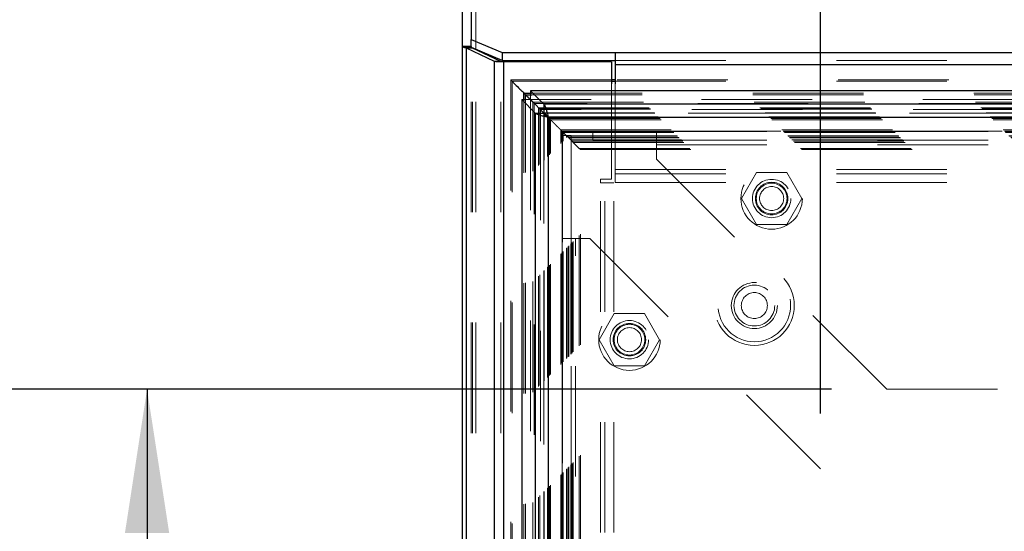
# Model space of a CAD drawing. Header units: inches. Extents: x 0.2 to 10.8, y 0.2 to 8.2.
# Tile 38 of 68: x 2.878 to 3.769, y 4.725 to 5.188. Entities that reach past the tile are written whole.
import ezdxf

# ---------------------------------------------------------------- set-up
doc = ezdxf.new("R2010")
doc.units = ezdxf.units.IN
doc.header["$MEASUREMENT"] = 0
doc.linetypes.add('HIDDEN', pattern=[0.075, 0.05, -0.025])
doc.layers.add('DIMENSIONS', color=140, linetype='Continuous')
doc.styles.add('SLDTEXTSTYLE0', font='TXT', dxfattribs={"width": 0.7})
doc.dimstyles.new('SLDDIMSTYLE0', dxfattribs={"dimtxt": 0.084961, "dimasz": 0.13, "dimexe": 0, "dimexo": 0.0625, "dimgap": 0.02124, "dimtad": 0, "dimtih": 1, "dimtoh": 1, "dimlfac": 9, "dimrnd": 1e-09, "dimzin": 12, "dimdsep": 46, "dimtxsty": 'SLDTEXTSTYLE0', "dimsah": 1, "dimcen": 0.09, "dimadec": 0, "dimazin": 3, "dimtfac": 1, "dimtofl": 0, "dimtmove": 0, "dimatfit": 3, "dimfxl": 0, "dimfrac": 2, "dimtolj": 1, "dimtzin": 12, "dimarcsym": 0})

# ---------------------------------------------------------------- blocks, each defined once
blk = doc.blocks.new('_D')
at = {"layer": 'DIMENSIONS'}
for p, q in [((3.60237, 4.83163), (3.60237, 5.91727)), ((4.73285, 4.83163), (4.73285, 5.91727)), ((3.60237, 5.79227), (3.91035, 5.79227)), ((4.02548, 5.79227), (3.99695, 5.79227)), ((3.99695, 5.79227), (3.99695, 5.65724)), ((4.34863, 5.79227), (4.37716, 5.79227)), ((4.37716, 5.79227), (4.37716, 5.65724)), ((4.73285, 5.79227), (4.46376, 5.79227)), ((3.99695, 5.65724), (4.02548, 5.65724)), ((4.37716, 5.65724), (4.34863, 5.65724))]:
    blk.add_line(p, q, dxfattribs=at)
for points in [[(3.60237, 5.79227), (3.73237, 5.77227), (3.73237, 5.81227)], [(4.73285, 5.79227), (4.60285, 5.81227), (4.60285, 5.77227)]]:
    blk.add_solid(points, dxfattribs=at)
at = {"layer": 'DIMENSIONS', "char_height": 0.083333, "attachment_point": 1, "style": 'SLDTEXTSTYLE0'}
for s, insert in [('10.17', (4.02548, 5.91871)), ('258.4', (4.02548, 5.76466))]:
    blk.add_mtext(s, dxfattribs=dict(at, insert=insert))
blk = doc.blocks.new('_D_1')
at = {"layer": 'DIMENSIONS'}
for p, q in [((3.61237, 4.85359), (2.86863, 4.85359)), ((2.99363, 4.85359), (2.99363, 4.34419)), ((2.83206, 4.19014), (2.80353, 4.19014)), ((2.80353, 4.19014), (2.80353, 4.05511)), ((3.1552, 4.19014), (3.18373, 4.19014)), ((3.18373, 4.19014), (3.18373, 4.05511)), ((2.80353, 4.05511), (2.83206, 4.05511)), ((3.18373, 4.05511), (3.1552, 4.05511)), ((2.99363, 3.31089), (2.99363, 4.03609)), ((3.61229, 3.31089), (2.86863, 3.31089))]:
    blk.add_line(p, q, dxfattribs=at)
for points in [[(2.99363, 4.85359), (2.97363, 4.72359), (3.01363, 4.72359)], [(2.99363, 3.31089), (3.01363, 3.44089), (2.97363, 3.44089)]]:
    blk.add_solid(points, dxfattribs=at)
at = {"layer": 'DIMENSIONS', "char_height": 0.083333, "attachment_point": 1, "style": 'SLDTEXTSTYLE0'}
for s, insert in [('13.88', (2.83206, 4.31659)), ('352.7', (2.83206, 4.16253))]:
    blk.add_mtext(s, dxfattribs=dict(at, insert=insert))

msp = doc.modelspace()

# ---------------------------------------------------------------- linework, layer by layer
at = {"color": 7, "linetype": 'Continuous', "lineweight": 25}
for p, q in [((3.286745, 5.564472), (3.286745, 5.170254)), ((3.278745, 5.163912), (3.278745, 5.555356)), ((3.278745, 3.013918), (3.278745, 5.163912)), ((3.286745, 5.163912), (3.278745, 5.163912)), ((3.286745, 5.16318), (3.279658, 5.16318)), ((3.286745, 5.170254), (3.314522, 5.158514)), ((3.286745, 5.163042), (3.286745, 5.170254)), ((3.314522, 5.151264), (3.286981, 5.162903)), ((3.282259, 3.013918), (3.282259, 5.162339)), ((3.307694, 5.150374), (3.282259, 5.162339)), ((3.287916, 5.162339), (3.282259, 5.162339)), ((3.287916, 5.162339), (3.287514, 5.162678)), ((3.313351, 5.150374), (3.287916, 5.162339)), ((3.290745, 5.161008), (3.290745, 5.161313)), ((3.314522, 5.158514), (3.416745, 5.158514)), ((3.314522, 5.158514), (3.314522, 5.151264)), ((3.416745, 5.158514), (4.918522, 5.158514)), ((3.416745, 5.158514), (3.416745, 5.147639)), ((3.307694, 3.013918), (3.307694, 5.150374)), ((3.313351, 5.150374), (3.307694, 5.150374)), ((3.316179, 5.150029), (3.309165, 5.150029)), ((3.314522, 5.151264), (3.416745, 5.151264)), ((3.316179, 3.013918), (3.316179, 5.150029)), ((3.413522, 5.150029), (3.316179, 5.150029)), ((3.413522, 5.150029), (3.413522, 5.130116)), ((3.416745, 5.147639), (4.918522, 5.147639)), ((3.416745, 5.147639), (3.416745, 5.130116)), ((3.416745, 5.133627), (3.413522, 5.133627)), ((3.413522, 5.132384), (3.416745, 5.132384)), ((3.334245, 5.114833), (3.334245, 5.121713)), ((3.334245, 5.121713), (3.335756, 5.120202)), ((3.334245, 5.121713), (3.341181, 5.121713)), ((3.335756, 5.120202), (3.340988, 5.11497)), ((3.335756, 5.114691), (3.335756, 5.120202)), ((3.335756, 5.120202), (3.341324, 5.120202)), ((3.352369, 5.111535), (3.340257, 5.123647)), ((3.340257, 5.123647), (3.340257, 5.123093)), ((4.994956, 5.123647), (3.340257, 5.123647)), ((3.332366, 5.115757), (3.332366, 3.048724)), ((3.332366, 5.115757), (3.344478, 5.103644)), ((3.332366, 5.115757), (3.332891, 5.115757)), ((3.341032, 5.114968), (3.352357, 5.103644)), ((3.352369, 5.103656), (3.341046, 5.11498)), ((4.982843, 5.111535), (3.352369, 5.111535)), ((3.352369, 5.111535), (3.352369, 5.103656)), ((3.344478, 5.103644), (3.344478, 3.060836)), ((3.344478, 5.103644), (3.352357, 5.103644)), ((3.352335, 5.103622), (3.356087, 5.099871)), ((3.356296, 5.099717), (3.356296, 3.064763)), ((4.978917, 5.099717), (3.356296, 5.099717))]:
    msp.add_line(p, q, dxfattribs=at)
at = {"color": 7, "linetype": 'HIDDEN', "lineweight": 18}
for p, q in [((3.290745, 3.013918), (3.290745, 5.557715)), ((3.290745, 5.161313), (3.290745, 5.557715)), ((3.287049, 5.16318), (3.286745, 5.16318)), ((3.286745, 5.163003), (3.286745, 5.163042)), ((3.286745, 3.013918), (3.286745, 5.163003)), ((3.286981, 5.162903), (3.286745, 5.163003)), ((3.287916, 3.013918), (3.287916, 5.162339)), ((3.290745, 3.013918), (3.290745, 5.161008)), ((3.313351, 3.013918), (3.313351, 5.150374)), ((3.316179, 3.013918), (3.316179, 5.150029)), ((3.416745, 5.151264), (4.918522, 5.151264)), ((3.416745, 5.147639), (4.918522, 5.147639)), ((3.322342, 5.133599), (3.322342, 3.030877)), ((3.413522, 5.133627), (3.322344, 5.133627)), ((3.323574, 3.032096), (3.323574, 5.132384)), ((3.323574, 5.132384), (3.325769, 5.130177)), ((3.323574, 5.132384), (3.413522, 5.132384)), ((3.413522, 5.130116), (3.413522, 5.043918)), ((4.918522, 5.133627), (3.416745, 5.133627)), ((3.416745, 5.132384), (4.918522, 5.132384)), ((3.416745, 5.130116), (3.416745, 5.052631)), ((3.340257, 5.123093), (3.340257, 5.115769)), ((3.341181, 5.121713), (4.994031, 5.121713)), ((3.341324, 5.120202), (4.993889, 5.120202)), ((3.332891, 5.115757), (3.340244, 5.115757)), ((3.334245, 3.049647), (3.334245, 5.114833)), ((3.335756, 3.049789), (3.335756, 5.114691)), ((3.340244, 5.115757), (3.341032, 5.114968)), ((3.340244, 5.115757), (3.340244, 3.048724)), ((3.341046, 5.11498), (3.340257, 5.115769)), ((4.994956, 5.115769), (3.340257, 5.115769)), ((3.340988, 5.11497), (3.342514, 5.113444)), ((3.342514, 3.051036), (3.342514, 5.113444)), ((3.342514, 5.113444), (4.992699, 5.113444)), ((3.343721, 5.112236), (3.343721, 3.052241)), ((4.991387, 5.112124), (3.343805, 5.112124)), ((3.347513, 3.056036), (3.347513, 5.108444)), ((3.347513, 5.108444), (4.987699, 5.108444)), ((3.348599, 3.057121), (3.348599, 5.107359)), ((3.348599, 5.107359), (4.986614, 5.107359)), ((3.348798, 3.057321), (3.348798, 5.107159)), ((3.348798, 5.107159), (4.986414, 5.107159)), ((4.986106, 5.106856), (3.349104, 5.106856)), ((3.349341, 5.106617), (3.349341, 3.057867)), ((3.352266, 5.103688), (4.982953, 5.103688)), ((3.352357, 5.103644), (3.352357, 3.060836)), ((4.982843, 5.103656), (3.352369, 5.103656)), ((3.352398, 3.060918), (3.352398, 5.103564)), ((3.352577, 3.061099), (3.352577, 5.103381)), ((3.352577, 5.103381), (4.982636, 5.103381)), ((3.355669, 3.064191), (3.355669, 5.100289)), ((3.355669, 5.100289), (4.979544, 5.100289)), ((3.355927, 5.099995), (4.979285, 5.099995)), ((3.355976, 3.06449), (3.355976, 5.099979)), ((3.356087, 5.099871), (3.357405, 5.098552)), ((3.356296, 5.099717), (3.356296, 3.064763)), ((4.978917, 5.099717), (3.356296, 5.099717)), ((3.357405, 3.065928), (3.357405, 5.098552)), ((3.357405, 5.098552), (3.358379, 5.097578)), ((3.357405, 5.098552), (4.977808, 5.098552)), ((3.358379, 3.066902), (3.358379, 5.097578)), ((3.358379, 5.097578), (4.976833, 5.097578)), ((3.367558, 5.0884), (4.967655, 5.0884)), ((3.367558, 3.076081), (3.367558, 5.0884)), ((3.367558, 5.0884), (3.368669, 5.087288)), ((3.368669, 3.077192), (3.368669, 5.087288)), ((3.368669, 5.087288), (4.966544, 5.087288)), ((3.368669, 5.087288), (3.373157, 5.082801)), ((4.966524, 5.087296), (3.368697, 5.087296)), ((3.36875, 5.087187), (3.36875, 3.077286)), ((4.966289, 5.087076), (3.368892, 5.087076)), ((3.368953, 5.086985), (3.368953, 3.077499)), ((3.369032, 5.083296), (3.377032, 5.083296)), ((3.369032, 4.989962), (3.369032, 5.083296)), ((3.369225, 5.086733), (3.369225, 3.077747)), ((3.369225, 5.086733), (4.965988, 5.086733)), ((3.369225, 3.077747), (3.369225, 5.086733)), ((3.369225, 5.086733), (4.965988, 5.086733)), ((3.36978, 3.078303), (3.36978, 5.086177)), ((3.36978, 5.086177), (4.965433, 5.086177)), ((3.369783, 5.08616), (4.96546, 5.08616)), ((3.369844, 3.078343), (3.369844, 5.086121)), ((3.372836, 5.083122), (4.962377, 5.083122)), ((3.372836, 3.081358), (3.372836, 5.083122)), ((3.372836, 3.081358), (3.372836, 5.083122)), ((3.372836, 5.083122), (4.962377, 5.083122)), ((3.373667, 5.08229), (3.373041, 5.082917)), ((3.373157, 3.08168), (3.373157, 5.082801)), ((3.373157, 5.082801), (4.962056, 5.082801)), ((3.377032, 4.989962), (3.377032, 5.083296)), ((3.396477, 5.086925), (3.396477, 5.078925)), ((3.396477, 5.086925), (3.454032, 5.086925)), ((3.454032, 5.086925), (3.454032, 5.074925)), ((3.454032, 5.086925), (4.881255, 5.086925)), ((3.374396, 3.082919), (3.374396, 5.081562)), ((3.374396, 5.081562), (4.960817, 5.081562)), ((3.374396, 5.081562), (3.37478, 5.081177)), ((3.37478, 3.083303), (3.37478, 5.081177)), ((3.37478, 5.081177), (4.960433, 5.081177)), ((3.37658, 5.079351), (4.958661, 5.079351)), ((3.376633, 5.079325), (3.376923, 5.079035)), ((3.376635, 5.079312), (3.376716, 5.079232)), ((3.376635, 5.079293), (4.958561, 5.079293)), ((3.376748, 3.08525), (3.376748, 5.079232)), ((3.376924, 5.079033), (3.377887, 5.078071)), ((3.376944, 3.08544), (3.376944, 5.079038)), ((3.377887, 3.086409), (3.377887, 5.078071)), ((3.377887, 5.078071), (4.957326, 5.078071)), ((3.377887, 5.078071), (3.378917, 5.07704)), ((3.378917, 3.08744), (3.378917, 5.07704)), ((3.378917, 5.07704), (4.956295, 5.07704)), ((3.378917, 5.07704), (3.384371, 5.071586)), ((3.396477, 5.078925), (3.454032, 5.078925)), ((3.454032, 5.078925), (4.881255, 5.078925)), ((3.454032, 5.074925), (4.881255, 5.074925)), ((3.454032, 5.074925), (3.454032, 5.061925)), ((3.454032, 5.074925), (4.881255, 5.074925)), ((3.384371, 3.092894), (3.384371, 5.071586)), ((3.384371, 5.071586), (4.950841, 5.071586)), ((3.385307, 5.070608), (4.949883, 5.070608)), ((3.385343, 3.093869), (3.385343, 5.070639)), ((3.454032, 5.061925), (3.662366, 4.853592)), ((3.416745, 5.052631), (3.416745, 5.040631)), ((3.416745, 5.052631), (4.918522, 5.052631)), ((3.416745, 5.052631), (4.918522, 5.052631)), ((3.416745, 5.048631), (4.918522, 5.048631)), ((3.544591, 5.049925), (3.530927, 5.026259)), ((3.571919, 5.049925), (3.544591, 5.049925)), ((3.585582, 5.026259), (3.571919, 5.049925)), ((3.413522, 5.043918), (3.403522, 5.043918)), ((3.403522, 5.040584), (3.403522, 5.043918)), ((3.403522, 3.123807), (3.403522, 5.040584)), ((3.415522, 5.040584), (3.403522, 5.040584)), ((3.403522, 3.123807), (3.403522, 5.040584)), ((3.407522, 3.123807), (3.407522, 5.040584)), ((3.415522, 3.123807), (3.415522, 5.040584)), ((3.416745, 5.040631), (4.918522, 5.040631)), ((3.530927, 5.026259), (3.544591, 5.002592)), ((3.571919, 5.002592), (3.585582, 5.026259)), ((3.544591, 5.002592), (3.571919, 5.002592)), ((3.369032, 3.174518), (3.369032, 4.989962)), ((3.369032, 4.989962), (3.381032, 4.989962)), ((3.377032, 3.174518), (3.377032, 4.989962)), ((3.381032, 3.174518), (3.381032, 4.989962)), ((3.381032, 4.989962), (3.394032, 4.989962)), ((3.381032, 3.174518), (3.381032, 4.989962)), ((3.394032, 4.989962), (3.602366, 4.781629)), ((3.416035, 4.922147), (3.402371, 4.898481)), ((3.443363, 4.922147), (3.416035, 4.922147)), ((3.457027, 4.898481), (3.443363, 4.922147)), ((3.402371, 4.898481), (3.416035, 4.874814)), ((3.443363, 4.874814), (3.457027, 4.898481)), ((3.416035, 4.874814), (3.443363, 4.874814)), ((3.662366, 4.853592), (4.672921, 4.853592)), ((3.602366, 3.382851), (3.602366, 4.781629))]:
    msp.add_line(p, q, dxfattribs=at)
for centre, radius in [((3.558255, 5.026259), 0.027778), ((3.558255, 5.026259), 0.017361), ((3.558255, 5.026259), 0.014722), ((3.558255, 5.026259), 0.013889), ((3.558255, 5.026259), 0.010883), ((3.542633, 4.929362), 0.036111), ((3.542633, 4.929362), 0.032778), ((3.542633, 4.929362), 0.032778), ((3.542633, 4.929362), 0.020833), ((3.542633, 4.929362), 0.018444), ((3.542633, 4.929362), 0.011778), ((3.429699, 4.898481), 0.027778), ((3.429699, 4.898481), 0.017361), ((3.429699, 4.898481), 0.014722), ((3.429699, 4.898481), 0.013889), ((3.429699, 4.898481), 0.010883)]:
    msp.add_circle(centre, radius, dxfattribs=at)
at = {"color": 7, "linetype": 'Continuous', "lineweight": 25}
for points in [[(3.278745, 5.163912), (3.278745, 5.163668), (3.279056, 5.163425), (3.279658, 5.16318)], [(3.282259, 5.162339), (3.281147, 5.16262), (3.28026, 5.162899), (3.279658, 5.16318)], [(3.309165, 5.150029), (3.308642, 5.150144), (3.30815, 5.150259), (3.307694, 5.150374)], [(3.313841, 5.150029), (3.313667, 5.150144), (3.313503, 5.150259), (3.313351, 5.150374)]]:
    msp.add_open_spline(points, degree=3, dxfattribs=at)
at = {"color": 7, "linetype": 'HIDDEN', "lineweight": 18}
msp.add_open_spline([(3.286745, 5.163912), (3.286745, 5.163668), (3.286849, 5.163424), (3.287049, 5.16318)], degree=3, dxfattribs=at)
for points, knots in [([(3.287514, 5.162678), (3.287484, 5.162703), (3.287368, 5.162799), (3.287215, 5.162966), (3.287105, 5.163109), (3.287049, 5.16318)], [0, 0, 0, 0, 0.1495209, 0.5731184, 1, 1, 1, 1]), ([(3.323986, 5.131969), (3.323801, 5.132153), (3.323524, 5.132426), (3.323187, 5.132765), (3.322967, 5.132991), (3.322781, 5.13318), (3.322612, 5.133354), (3.322488, 5.133474), (3.322397, 5.133559), (3.322351, 5.133613), (3.322328, 5.133642), (3.322401, 5.133547), (3.322848, 5.133114), (3.323296, 5.132663), (3.323574, 5.132384)], [0, 0, 0, 0, 0.1123817, 0.1675817, 0.20038, 0.2434436, 0.2781444, 0.304914, 0.3248673, 0.3497635, 0.3817325, 0.4672235, 0.6705626, 1, 1, 1, 1]), ([(3.339377, 5.116581), (3.338184, 5.117781), (3.33638, 5.119595), (3.334698, 5.121266), (3.334128, 5.121831)], [0, 0, 0, 0, 0.6614683, 1, 1, 1, 1]), ([(3.343709, 5.112236), (3.343682, 5.112262), (3.343537, 5.112405), (3.343294, 5.112661), (3.343047, 5.112904), (3.342943, 5.113013), (3.342913, 5.113044)], [0, 0, 0, 0, 0.0987705, 0.5382331, 0.8671422, 1, 1, 1, 1]), ([(3.349344, 5.106617), (3.349254, 5.106708), (3.349104, 5.10686), (3.348894, 5.10705), (3.348738, 5.107203), (3.348613, 5.107326), (3.348489, 5.107452), (3.348409, 5.107538), (3.348429, 5.107525), (3.348504, 5.107453), (3.348567, 5.10739), (3.348599, 5.107359)], [0, 0, 0, 0, 0.1377496, 0.2306651, 0.3196047, 0.4067217, 0.4937715, 0.6669422, 0.8356846, 0.9180796, 1, 1, 1, 1]), ([(3.369831, 5.086121), (3.369848, 5.086103), (3.369873, 5.086079), (3.36983, 5.086145), (3.369713, 5.086246), (3.369534, 5.086414), (3.369344, 5.086609), (3.36923, 5.086728), (3.369128, 5.086831), (3.36898, 5.086977), (3.368523, 5.087437), (3.367567, 5.088393), (3.365921, 5.090037), (3.363876, 5.092075), (3.362192, 5.093747), (3.360914, 5.095071), (3.360334, 5.095555), (3.35975, 5.096228), (3.3592, 5.096727), (3.358486, 5.097479), (3.35745, 5.09851), (3.356647, 5.099321), (3.356193, 5.099771), (3.356121, 5.099843)], [0, 0, 0, 0, 0.0312547, 0.0448601, 0.0620115, 0.0807347, 0.090786, 0.1015257, 0.1025175, 0.1094839, 0.127789, 0.182152, 0.2713496, 0.4216256, 0.5995409, 0.6743087, 0.7602664, 0.7781859, 0.8058782, 0.8558959, 0.9027404, 0.984598, 1, 1, 1, 1]), ([(3.369153, 5.086811), (3.369146, 5.086817), (3.369101, 5.08686), (3.369007, 5.086943), (3.368909, 5.087048), (3.368874, 5.087096), (3.368877, 5.08708), (3.368946, 5.087015), (3.368978, 5.086985)], [0, 0, 0, 0, 0.0168571, 0.1077444, 0.2847676, 0.507809, 0.7677181, 1, 1, 1, 1]), ([(3.373157, 5.082801), (3.374162, 5.081802), (3.375476, 5.080498), (3.376585, 5.079359), (3.376858, 5.079085), (3.37694, 5.079025), (3.376907, 5.079035), (3.376825, 5.079096), (3.376721, 5.079204), (3.376625, 5.079314), (3.37654, 5.079405), (3.376495, 5.079453)], [0, 0, 0, 0, 0.581498, 0.7599451, 0.8250212, 0.8737024, 0.9073252, 0.9423546, 0.9602071, 0.9786852, 1, 1, 1, 1]), ([(3.38226, 5.073698), (3.381642, 5.074307), (3.380299, 5.075632), (3.378527, 5.077436), (3.377109, 5.078853), (3.376437, 5.079524)], [0, 0, 0, 0, 0.3096899, 0.67307553, 1, 1, 1, 1]), ([(3.384371, 5.071586), (3.38464, 5.071326), (3.38501, 5.070968), (3.385307, 5.07063), (3.385372, 5.070578), (3.385246, 5.070709), (3.385042, 5.070913), (3.384624, 5.071316), (3.383973, 5.071968), (3.383414, 5.072543), (3.383098, 5.07286), (3.383085, 5.072872)], [0, 0, 0, 0, 0.27912679, 0.38459234, 0.49914334, 0.55586918, 0.61679114, 0.70788915, 0.82600654, 0.99320318, 1, 1, 1, 1])]:
    msp.add_open_spline(points, degree=3, knots=knots, dxfattribs=at)
at = {"color": 7, "linetype": 'Continuous', "lineweight": 25}
for points, knots in [([(3.325769, 5.130177), (3.325859, 5.130086), (3.327621, 5.128315), (3.330392, 5.12557), (3.332082, 5.123881), (3.332575, 5.123381), (3.333218, 5.122792), (3.33381, 5.12217), (3.334245, 5.121713)], [0, 0, 0, 0, 0.0212031, 0.4132029, 0.7045237, 0.7143271, 0.7903654, 1, 1, 1, 1]), ([(3.352369, 5.111535), (3.352696, 5.111292), (3.353024, 5.110807), (3.353678, 5.109411), (3.354005, 5.1085), (3.35466, 5.106361), (3.354987, 5.105133), (3.355642, 5.102509), (3.355969, 5.101113), (3.356296, 5.099717)], [0, 0, 0, 0, 0.25, 0.25, 0.5, 0.5, 0.75, 0.75, 1, 1, 1, 1]), ([(3.356296, 5.099717), (3.3549, 5.100044), (3.353504, 5.100371), (3.35088, 5.101026), (3.349652, 5.101353), (3.347513, 5.102008), (3.346602, 5.102335), (3.345206, 5.102989), (3.344721, 5.103317), (3.344478, 5.103644)], [0, 0, 0, 0, 0.25, 0.25, 0.5, 0.5, 0.75, 0.75, 1, 1, 1, 1]), ([(3.352357, 5.103644), (3.352384, 5.10355), (3.352437, 5.103363), (3.352567, 5.103083), (3.352731, 5.102802), (3.35293, 5.102522), (3.353164, 5.102241), (3.353428, 5.101961), (3.353794, 5.10161), (3.354286, 5.10119), (3.354921, 5.100699), (3.355598, 5.100208), (3.356063, 5.099881), (3.356296, 5.099717)], [0, 0, 0, 0, 0.071449, 0.14289799, 0.21434699, 0.28579598, 0.35724498, 0.42869398, 0.50014297, 0.62510723, 0.75007149, 0.87503574, 1, 1, 1, 1]), ([(3.356296, 5.099717), (3.356203, 5.09985), (3.356016, 5.100116), (3.355735, 5.100511), (3.355455, 5.100898), (3.355174, 5.101273), (3.354894, 5.101633), (3.354613, 5.101974), (3.354263, 5.102372), (3.353842, 5.102797), (3.353351, 5.103197), (3.35286, 5.1035), (3.352533, 5.103604), (3.352369, 5.103656)], [0, 0, 0, 0, 0.071449, 0.142898, 0.214347, 0.285796, 0.357245, 0.428694, 0.500143, 0.6251072, 0.7500715, 0.8750357, 1, 1, 1, 1])]:
    msp.add_open_spline(points, degree=3, knots=knots, dxfattribs=at)

# ---------------------------------------------------------------- dimensions: what is measured, and where the dimension line sits
at = {"layer": 'DIMENSIONS'}
dim = msp.add_linear_dim(base=(4.732847, 5.79227), p1=(3.602366, 4.781629), p2=(4.732847, 4.781629), dimstyle='SLDDIMSTYLE0', dxfattribs=at)
dim.commit()
dim.dimension.update_dxf_attribs({"geometry": '_D', "text_midpoint": (4.187052, 5.79227), "dimtype": 160})
dim = msp.add_linear_dim(base=(2.993629, 3.310888), p1=(3.662366, 4.853592), p2=(3.662291, 3.310888), angle=90, dimstyle='SLDDIMSTYLE0', dxfattribs=at)
dim.commit()
dim.dimension.update_dxf_attribs({"geometry": '_D_1', "text_midpoint": (2.993629, 4.190143), "dimtype": 160})

doc.saveas('drawing.dxf')
